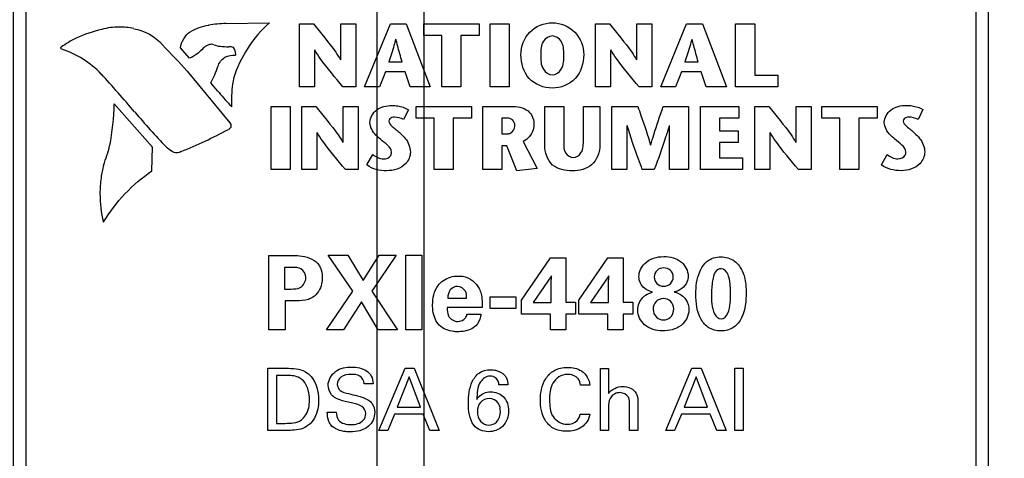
# Model space of a CAD drawing. Header units: inches. Extents: x 0 to 34, y 0 to 22.
# Tile 13 of 30: x 4.5 to 6.1, y 13.9 to 14.6. Entities that reach past the tile are written whole.
import ezdxf

# ---------------------------------------------------------------- set-up
doc = ezdxf.new("R2010")
doc.units = ezdxf.units.IN
doc.header["$LTSCALE"] = 1.87
doc.header["$MEASUREMENT"] = 0
doc.layers.get('0').update_dxf_attribs({"linetype": 'CONTINUOUS'})
doc.layers.add('DIMENSIONS', color=7, linetype='CONTINUOUS')
doc.styles.get("Standard").update_dxf_attribs({"font": 'txt', "width": 0.8})
doc.dimstyles.new('DIMSTYLE_1', dxfattribs={"dimtxt": 0.125, "dimasz": 0.18, "dimexe": 0.125, "dimexo": 0.0625, "dimgap": 0.0625, "dimtad": 0, "dimtih": 1, "dimtoh": 1, "dimdec": 3, "dimlfac": 0.5, "dimzin": 4, "dimdsep": 46, "dimtxsty": 'STANDARD', "dimblk": '_FILLED', "dimblk1": '_FILLED', "dimblk2": '_FILLED', "dimcen": 0.09, "dimadec": 0, "dimazin": 0, "dimtp": 0.001, "dimtm": 0.001, "dimtfac": 1, "dimtdec": 3, "dimtofl": 0, "dimtmove": 0, "dimatfit": 3, "dimldrblk": '_FILLED', "dimfxl": 1, "dimtolj": 1, "dimtzin": 4, "dimarcsym": 0})

# ---------------------------------------------------------------- blocks, each defined once
blk = doc.blocks.new('_FILLED')
at = {"color": 0, "linetype": 'BYBLOCK'}
blk.add_solid([(0, 0), (-1, 0.1736), (-1, -0.1736)], dxfattribs=at)
blk = doc.blocks.new('*D2')
at = {"layer": 'DIMENSIONS', "color": 2, "linetype": 'CONTINUOUS'}
for p, q in [((6.1265, 15.2365), (6.939, 15.2365)), ((6.814, 15.2365), (6.814, 13.5355)), ((6.814, 11.5845), (6.814, 13.098)), ((5.5306, 11.5845), (6.939, 11.5845))]:
    blk.add_line(p, q, dxfattribs=at)
at = {"layer": 'DIMENSIONS', "color": 2, "linetype": 'CONTINUOUS', "xscale": 0.18, "yscale": 0.18, "zscale": 0.18}
for p, rotation in [((6.814, 15.2365), 90), ((6.814, 11.5845), 270)]:
    blk.add_blockref('_FILLED', p, dxfattribs=dict(at, rotation=rotation))
at = {"layer": 'DIMENSIONS', "color": 2, "linetype": 'CONTINUOUS', "insert": (6.714, 13.473), "char_height": 0.125, "width": 0.7, "attachment_point": 2, "line_spacing_factor": 0.9}
blk.add_mtext('1.826\\P[46.38]', dxfattribs=at)
blk = doc.blocks.new('*D4')
at = {"layer": 'DIMENSIONS', "color": 2, "linetype": 'CONTINUOUS'}
for p, q in [((4.6515, 14.9925), (3.633, 14.9925)), ((3.758, 14.9925), (3.758, 14.4244)), ((3.758, 13.1295), (3.758, 13.9869)), ((4.6758, 13.1295), (3.633, 13.1295))]:
    blk.add_line(p, q, dxfattribs=at)
at = {"layer": 'DIMENSIONS', "color": 2, "linetype": 'CONTINUOUS', "xscale": 0.18, "yscale": 0.18, "zscale": 0.18}
for p, rotation in [((3.758, 14.9925), 90), ((3.758, 13.1295), 270)]:
    blk.add_blockref('_FILLED', p, dxfattribs=dict(at, rotation=rotation))
at = {"layer": 'DIMENSIONS', "color": 2, "linetype": 'CONTINUOUS', "insert": (3.608, 14.3619), "char_height": 0.125, "width": 0.7, "attachment_point": 2, "line_spacing_factor": 0.9}
blk.add_mtext('.931\\P[23.66]', dxfattribs=at)
blk = doc.blocks.new('*D10')
at = {"layer": 'DIMENSIONS', "color": 2, "linetype": 'CONTINUOUS'}
for p, q in [((4.488, 5.2047), (4.488, 16.1115)), ((5.076, 5.4131), (5.076, 16.1115)), ((4.488, 15.9865), (4.1261, 15.9865)), ((5.076, 15.9865), (5.436, 15.9865))]:
    blk.add_line(p, q, dxfattribs=at)
at = {"layer": 'DIMENSIONS', "color": 2, "linetype": 'CONTINUOUS', "xscale": 0.18, "yscale": 0.18, "zscale": 0.18}
blk.add_blockref('_FILLED', (4.488, 15.9865), dxfattribs=at)
at = {"layer": 'DIMENSIONS', "color": 2, "linetype": 'CONTINUOUS', "xscale": 0.18, "yscale": 0.18, "zscale": 0.18, "rotation": 180}
blk.add_blockref('_FILLED', (5.076, 15.9865), dxfattribs=at)
at = {"layer": 'DIMENSIONS', "color": 2, "linetype": 'CONTINUOUS', "insert": (3.8636, 16.049), "char_height": 0.125, "width": 0.6, "attachment_point": 3, "line_spacing_factor": 0.9}
blk.add_mtext('.294\\P[7.47]', dxfattribs=at)
blk = doc.blocks.new('*D11')
at = {"layer": 'DIMENSIONS', "color": 2, "linetype": 'CONTINUOUS'}
for p, q in [((5.076, 15.417), (5.076, 16.8615)), ((5.1519, 13.6057), (5.1519, 16.8615)), ((5.076, 16.7365), (4.7478, 16.7365)), ((5.1519, 16.7365), (5.5119, 16.7365))]:
    blk.add_line(p, q, dxfattribs=at)
at = {"layer": 'DIMENSIONS', "color": 2, "linetype": 'CONTINUOUS', "xscale": 0.18, "yscale": 0.18, "zscale": 0.18}
blk.add_blockref('_FILLED', (5.076, 16.7365), dxfattribs=at)
at = {"layer": 'DIMENSIONS', "color": 2, "linetype": 'CONTINUOUS', "xscale": 0.18, "yscale": 0.18, "zscale": 0.18, "rotation": 180}
blk.add_blockref('_FILLED', (5.1519, 16.7365), dxfattribs=at)
at = {"layer": 'DIMENSIONS', "color": 2, "linetype": 'CONTINUOUS', "insert": (4.6853, 16.799), "char_height": 0.125, "width": 1.125, "attachment_point": 3, "line_spacing_factor": 0.9}
blk.add_mtext('.038{\\Ftxt.shx;\\W1.000000;\\H0.125000; }[0.96]', dxfattribs=at)
blk = doc.blocks.new('*D12')
at = {"layer": 'DIMENSIONS', "color": 2, "linetype": 'CONTINUOUS'}
for p, q in [((5.1519, 13.6057), (5.1519, 17.6115)), ((6.064, 15.299), (6.064, 17.6115)), ((5.1519, 17.4865), (4.7919, 17.4865)), ((6.064, 17.4865), (6.424, 17.4865))]:
    blk.add_line(p, q, dxfattribs=at)
at = {"layer": 'DIMENSIONS', "color": 2, "linetype": 'CONTINUOUS', "xscale": 0.18, "yscale": 0.18, "zscale": 0.18}
blk.add_blockref('_FILLED', (5.1519, 17.4865), dxfattribs=at)
at = {"layer": 'DIMENSIONS', "color": 2, "linetype": 'CONTINUOUS', "xscale": 0.18, "yscale": 0.18, "zscale": 0.18, "rotation": 180}
blk.add_blockref('_FILLED', (6.064, 17.4865), dxfattribs=at)
at = {"layer": 'DIMENSIONS', "color": 2, "linetype": 'CONTINUOUS', "insert": (5.458, 17.549), "char_height": 0.125, "width": 0.7, "attachment_point": 2, "line_spacing_factor": 0.9}
blk.add_mtext('.456\\P[11.58]', dxfattribs=at)

msp = doc.modelspace()

# ---------------------------------------------------------------- linework, layer by layer
at = {"color": 7, "linetype": 'CONTINUOUS'}
for p, q in [((6.064, 4.9606), (6.064, 15.2365)), ((4.508, 15.1765), (4.508, 7.0365)), ((6.044, 7.0365), (6.044, 15.1765))]:
    msp.add_line(p, q, dxfattribs=at)
at = {"color": 40, "linetype": 'CONTINUOUS'}
for p, q in [((4.8315, 14.6192), (4.9017, 14.6204)), ((4.9503, 14.5168), (4.9503, 14.6188)), ((4.9503, 14.6188), (4.9727, 14.6188)), ((5.017, 14.5604), (5.017, 14.6188)), ((5.017, 14.6188), (5.0412, 14.6188)), ((5.0412, 14.6188), (5.0412, 14.5168)), ((5.0556, 14.5168), (5.0972, 14.6189)), ((5.0972, 14.6189), (5.123, 14.6189)), ((5.123, 14.6189), (5.1618, 14.5168)), ((5.1511, 14.5997), (5.1511, 14.6188)), ((5.1511, 14.6188), (5.2408, 14.6188)), ((5.2408, 14.6188), (5.2408, 14.5997)), ((5.2584, 14.5168), (5.2584, 14.6188)), ((5.2584, 14.6188), (5.2892, 14.6188)), ((5.2892, 14.6188), (5.2892, 14.5168)), ((5.429, 14.5168), (5.429, 14.6188)), ((5.429, 14.6188), (5.4513, 14.6188)), ((5.4956, 14.5604), (5.4956, 14.6188)), ((5.4956, 14.6188), (5.5198, 14.6188)), ((5.5198, 14.6188), (5.5198, 14.5168)), ((5.5343, 14.5168), (5.5759, 14.6189)), ((5.5759, 14.6189), (5.6017, 14.6189)), ((5.6017, 14.6189), (5.6405, 14.5168)), ((5.6554, 14.5168), (5.6554, 14.6188)), ((5.6554, 14.6188), (5.6863, 14.6188)), ((5.6863, 14.6188), (5.6863, 14.5359)), ((5.1805, 14.5997), (5.1511, 14.5997)), ((5.1805, 14.5168), (5.1805, 14.5997)), ((5.2113, 14.5997), (5.2113, 14.5168)), ((5.2408, 14.5997), (5.2113, 14.5997)), ((4.7723, 14.5632), (4.7581, 14.5798)), ((4.8473, 14.5681), (4.8474, 14.5694)), ((4.9746, 14.5766), (4.9746, 14.5168)), ((5.4531, 14.5766), (5.4531, 14.5168)), ((5.0947, 14.5573), (5.1161, 14.5573)), ((5.5734, 14.5573), (5.5948, 14.5573)), ((4.7689, 14.5423), (4.8379, 14.4588)), ((5.0894, 14.5411), (5.0797, 14.5168)), ((5.1211, 14.5411), (5.0894, 14.5411)), ((5.1291, 14.5168), (5.1211, 14.5411)), ((5.5681, 14.5411), (5.5584, 14.5168)), ((5.5998, 14.5411), (5.5681, 14.5411)), ((5.6078, 14.5168), (5.5998, 14.5411)), ((5.6863, 14.5359), (5.7236, 14.5359)), ((5.7236, 14.5359), (5.7236, 14.5168)), ((4.818, 14.5106), (4.8071, 14.5231)), ((4.9746, 14.5168), (4.9503, 14.5168)), ((5.0412, 14.5168), (5.0206, 14.5168)), ((5.0797, 14.5168), (5.0556, 14.5168)), ((5.1618, 14.5168), (5.1291, 14.5168)), ((5.2113, 14.5168), (5.1805, 14.5168)), ((5.2892, 14.5168), (5.2584, 14.5168)), ((5.4531, 14.5168), (5.429, 14.5168)), ((5.5198, 14.5168), (5.4992, 14.5168)), ((5.5584, 14.5168), (5.5343, 14.5168)), ((5.6405, 14.5168), (5.6078, 14.5168)), ((5.7236, 14.5168), (5.6554, 14.5168)), ((4.7125, 14.4192), (4.6507, 14.4895)), ((4.8407, 14.4846), (4.838, 14.4874)), ((4.9043, 14.3831), (4.9043, 14.4852)), ((4.9043, 14.4852), (4.935, 14.4852)), ((4.935, 14.4852), (4.935, 14.3831)), ((4.9543, 14.3831), (4.9543, 14.4852)), ((4.9543, 14.4852), (4.9766, 14.4852)), ((5.021, 14.4267), (5.021, 14.4852)), ((5.021, 14.4852), (5.0452, 14.4852)), ((5.0452, 14.4852), (5.0452, 14.3831)), ((5.1387, 14.4661), (5.1387, 14.4852)), ((5.1387, 14.4852), (5.2284, 14.4852)), ((5.2284, 14.4852), (5.2284, 14.4661)), ((5.2467, 14.3831), (5.2467, 14.4852)), ((5.2467, 14.4852), (5.2922, 14.4852)), ((5.3468, 14.4226), (5.3468, 14.485)), ((5.3468, 14.485), (5.3775, 14.485)), ((5.3775, 14.485), (5.3775, 14.4317)), ((5.4093, 14.4321), (5.4093, 14.485)), ((5.4093, 14.485), (5.4359, 14.485)), ((5.4359, 14.485), (5.4359, 14.4233)), ((5.4554, 14.3831), (5.4554, 14.4852)), ((5.4554, 14.4852), (5.4971, 14.4852)), ((5.5384, 14.4852), (5.5792, 14.4852)), ((5.5792, 14.4852), (5.5792, 14.3831)), ((5.5983, 14.3831), (5.5983, 14.4852)), ((5.5983, 14.4852), (5.6603, 14.4852)), ((5.6603, 14.4852), (5.6603, 14.4661)), ((5.6865, 14.3831), (5.6865, 14.4852)), ((5.6865, 14.4852), (5.7088, 14.4852)), ((5.7532, 14.4267), (5.7532, 14.4852)), ((5.7532, 14.4852), (5.7774, 14.4852)), ((5.7774, 14.4852), (5.7774, 14.3831)), ((5.7945, 14.4661), (5.7945, 14.4852)), ((5.7945, 14.4852), (5.8842, 14.4852)), ((5.8842, 14.4852), (5.8842, 14.4661)), ((5.1266, 14.4799), (5.1187, 14.4639)), ((5.9581, 14.4801), (5.9503, 14.464)), ((4.8379, 14.4588), (4.8396, 14.4558)), ((4.8395, 14.4543), (4.8392, 14.451)), ((4.8394, 14.456), (4.8395, 14.4543)), ((5.1682, 14.4661), (5.1387, 14.4661)), ((5.1682, 14.3831), (5.1682, 14.4661)), ((5.1989, 14.4661), (5.1989, 14.3831)), ((5.2284, 14.4661), (5.1989, 14.4661)), ((5.2774, 14.4661), (5.2774, 14.441)), ((5.2856, 14.4661), (5.2774, 14.4661)), ((5.4796, 14.4546), (5.4796, 14.3831)), ((5.5485, 14.3831), (5.5485, 14.4546)), ((5.6291, 14.4661), (5.6291, 14.4459)), ((5.6603, 14.4661), (5.6291, 14.4661)), ((5.824, 14.4661), (5.7945, 14.4661)), ((5.824, 14.3831), (5.824, 14.4661)), ((5.8547, 14.4661), (5.8547, 14.3831)), ((5.8842, 14.4661), (5.8547, 14.4661)), ((4.9785, 14.4429), (4.9785, 14.3831)), ((5.2774, 14.441), (5.2862, 14.441)), ((5.6291, 14.4459), (5.6595, 14.4459)), ((5.6595, 14.4459), (5.6595, 14.4268)), ((5.7107, 14.4429), (5.7107, 14.3831)), ((5.2774, 14.4217), (5.2774, 14.3831)), ((5.2855, 14.4217), (5.2774, 14.4217)), ((5.3016, 14.3813), (5.2855, 14.4217)), ((5.312, 14.4285), (5.3346, 14.3847)), ((5.6291, 14.4268), (5.6291, 14.4022)), ((5.6595, 14.4268), (5.6291, 14.4268)), ((4.7118, 14.3812), (4.7125, 14.4192)), ((5.0594, 14.3905), (5.0687, 14.4075)), ((5.8909, 14.3907), (5.9002, 14.4076)), ((5.6291, 14.4022), (5.6665, 14.4022)), ((5.6665, 14.4022), (5.6665, 14.3831)), ((4.935, 14.3831), (4.9043, 14.3831)), ((4.9785, 14.3831), (4.9543, 14.3831)), ((5.0452, 14.3831), (5.0246, 14.3831)), ((5.1989, 14.3831), (5.1682, 14.3831)), ((5.2774, 14.3831), (5.2467, 14.3831)), ((5.3346, 14.3847), (5.3016, 14.3813)), ((5.4796, 14.3831), (5.4554, 14.3831)), ((5.5239, 14.3831), (5.5045, 14.3831)), ((5.5792, 14.3831), (5.5485, 14.3831)), ((5.6665, 14.3831), (5.5983, 14.3831)), ((5.7107, 14.3831), (5.6865, 14.3831)), ((5.7774, 14.3831), (5.7568, 14.3831)), ((5.8547, 14.3831), (5.824, 14.3831)), ((4.9008, 14.1241), (4.9008, 14.2442)), ((4.9008, 14.2442), (4.938, 14.2442)), ((5.0363, 14.1864), (4.9968, 14.2445)), ((4.9968, 14.2445), (5.0287, 14.2445)), ((5.0287, 14.2445), (5.053, 14.2035)), ((5.053, 14.2035), (5.079, 14.2445)), ((5.1066, 14.2445), (5.067, 14.1865)), ((5.079, 14.2445), (5.1066, 14.2445)), ((5.1222, 14.1241), (5.1222, 14.2448)), ((5.1222, 14.2448), (5.148, 14.2448)), ((5.148, 14.2448), (5.148, 14.1241)), ((5.3093, 14.1719), (5.356, 14.2403)), ((5.356, 14.2403), (5.3808, 14.2403)), ((5.3808, 14.2403), (5.3806, 14.1686)), ((5.402, 14.1719), (5.4486, 14.2403)), ((5.4486, 14.2403), (5.4734, 14.2403)), ((5.4734, 14.2403), (5.4733, 14.1686)), ((4.9263, 14.2247), (4.9263, 14.19)), ((4.9393, 14.2247), (4.9263, 14.2247)), ((5.3576, 14.2115), (5.328, 14.1681)), ((5.3573, 14.1987), (5.3576, 14.2115)), ((5.3573, 14.1681), (5.3573, 14.1987)), ((5.4503, 14.2115), (5.4207, 14.1681)), ((5.45, 14.1987), (5.4503, 14.2115)), ((5.45, 14.1681), (5.45, 14.1987)), ((4.9263, 14.19), (4.9367, 14.19)), ((4.994, 14.1241), (5.0363, 14.1864)), ((5.067, 14.1865), (5.1089, 14.1241)), ((4.927, 14.1709), (4.927, 14.1241)), ((4.9445, 14.1709), (4.927, 14.1709)), ((5.0505, 14.1694), (5.0217, 14.1241)), ((5.0773, 14.1241), (5.0505, 14.1694)), ((5.19, 14.1754), (5.2205, 14.1754)), ((5.2585, 14.1587), (5.2585, 14.1775)), ((5.2585, 14.1775), (5.2998, 14.1775)), ((5.2998, 14.1775), (5.2998, 14.1587)), ((5.3093, 14.1494), (5.3093, 14.1719)), ((5.328, 14.1681), (5.3573, 14.1681)), ((5.3806, 14.1686), (5.3965, 14.1686)), ((5.3965, 14.1686), (5.3965, 14.1494)), ((5.402, 14.1494), (5.402, 14.1719)), ((5.4207, 14.1681), (5.45, 14.1681)), ((5.4733, 14.1686), (5.4891, 14.1686)), ((5.4891, 14.1686), (5.4891, 14.1494)), ((5.2456, 14.1599), (5.1891, 14.1599)), ((5.2998, 14.1587), (5.2585, 14.1587)), ((5.221, 14.1491), (5.2435, 14.1491)), ((5.356, 14.1494), (5.3093, 14.1494)), ((5.356, 14.1241), (5.356, 14.1494)), ((5.3806, 14.1494), (5.3806, 14.1241)), ((5.3965, 14.1494), (5.3806, 14.1494)), ((5.4486, 14.1494), (5.402, 14.1494)), ((5.4486, 14.1241), (5.4486, 14.1494)), ((5.4733, 14.1494), (5.4733, 14.1241)), ((5.4891, 14.1494), (5.4733, 14.1494)), ((4.927, 14.1241), (4.9008, 14.1241)), ((5.0217, 14.1241), (4.994, 14.1241)), ((5.1089, 14.1241), (5.0773, 14.1241)), ((5.148, 14.1241), (5.1222, 14.1241)), ((5.3806, 14.1241), (5.356, 14.1241)), ((5.4733, 14.1241), (5.4486, 14.1241)), ((4.8994, 13.9614), (4.8994, 14.0618)), ((4.8994, 14.0618), (4.9285, 14.0618)), ((5.0786, 13.9614), (5.1209, 14.0618)), ((5.1209, 14.0618), (5.1357, 14.0618)), ((5.1357, 14.0618), (5.1763, 13.9614)), ((5.4369, 13.9614), (5.4369, 14.0616)), ((5.4369, 14.0616), (5.4501, 14.0616)), ((5.4501, 14.0616), (5.4501, 14.0209)), ((5.5425, 13.9614), (5.5847, 14.0618)), ((5.5847, 14.0618), (5.5996, 14.0618)), ((5.5996, 14.0618), (5.6402, 13.9614)), ((5.6538, 13.9614), (5.6538, 14.0618)), ((5.6538, 14.0618), (5.6676, 14.0618)), ((5.6676, 14.0618), (5.6676, 13.9614)), ((4.9133, 14.0502), (4.9133, 13.9728)), ((4.93, 14.0502), (4.9133, 14.0502)), ((5.1277, 14.048), (5.1082, 13.9988)), ((5.1462, 13.9988), (5.1277, 14.048)), ((5.5916, 14.048), (5.5721, 13.9988)), ((5.6101, 13.9988), (5.5916, 14.048)), ((5.0692, 14.0367), (5.0548, 14.0367)), ((5.2871, 14.0348), (5.2728, 14.0348)), ((5.4197, 14.0347), (5.4048, 14.0347)), ((4.9953, 13.9907), (5.0097, 13.9907)), ((5.1082, 13.9988), (5.1462, 13.9988)), ((5.4501, 13.9984), (5.4501, 13.9614)), ((5.4838, 13.9614), (5.4838, 14.0027)), ((5.4971, 14.005), (5.4971, 13.9614)), ((5.5721, 13.9988), (5.6101, 13.9988)), ((5.1038, 13.9875), (5.0929, 13.9614)), ((5.1503, 13.9875), (5.1038, 13.9875)), ((5.1612, 13.9614), (5.1503, 13.9875)), ((5.4041, 13.9878), (5.4194, 13.9878)), ((5.5677, 13.9875), (5.5568, 13.9614)), ((5.6142, 13.9875), (5.5677, 13.9875)), ((5.6251, 13.9614), (5.6142, 13.9875)), ((4.9277, 13.9614), (4.8994, 13.9614)), ((4.9133, 13.9728), (4.927, 13.9728)), ((5.0929, 13.9614), (5.0786, 13.9614)), ((5.1763, 13.9614), (5.1612, 13.9614)), ((5.4501, 13.9614), (5.4369, 13.9614)), ((5.4971, 13.9614), (5.4838, 13.9614)), ((5.5568, 13.9614), (5.5425, 13.9614)), ((5.6402, 13.9614), (5.6251, 13.9614)), ((5.6676, 13.9614), (5.6538, 13.9614))]:
    msp.add_line(p, q, dxfattribs=at)
for centre, radius, start, end in [((4.6587, 14.506), 0.1075, 90.0154, 105.1098), ((4.6586, 14.5053), 0.1083, 77.2764, 89.9579), ((4.8417, 14.3677), 0.2519, 92.3471, 98.7368), ((4.699, 14.3871), 0.2357, 117.8077, 124.6423), ((4.6759, 14.4084), 0.2063, 102.61, 114.8394), ((0.8583, 10.868), 5.3661, 43.2159, 43.8375), ((4.8279, 14.628), 0.0459, 249.9027, 262.8948), ((4.8375, 14.728), 0.1464, 264.0125, 269.2462), ((4.5794, 14.6371), 0.2546, 333.4141, 339.9586), ((3.426, 13.4235), 1.6402, 39.9307, 42.7931), ((5.0399, 14.4936), 0.1996, 169.3783, 180.0075), ((5.1489, 14.7782), 0.4257, 218.9769, 223.0827), ((4.2584, 14.496), 0.3924, 349.1186, 359.0436), ((5.0909, 14.4936), 0.2505, 180.0124, 182.0728), ((5.5534, 15.2083), 1.1366, 220.0924, 223.9381), ((4.4707, 15.1263), 0.7701, 291.9915, 298.2676), ((4.3908, 14.483), 0.2599, 339.1113, 346.4241), ((4.8894, 14.3266), 0.2635, 166.0108, 170.5424), ((4.8218, 14.3444), 0.194, 172.4529, 180.0612), ((4.8221, 14.3442), 0.1943, 180.0115, 193.7052)]:
    msp.add_arc(centre, radius, start, end, dxfattribs=at)
for points in [[(4.7737, 14.6057), (4.7826, 14.6115), (4.7931, 14.6152), (4.8036, 14.6164)], [(4.9017, 14.6204), (4.8749, 14.5969), (4.8541, 14.5646), (4.8439, 14.5305)], [(4.6824, 14.6109), (4.7, 14.6081), (4.7174, 14.5982), (4.7289, 14.5847)], [(4.7581, 14.5798), (4.7592, 14.5898), (4.7652, 14.6002), (4.7735, 14.606)], [(4.5643, 14.5795), (4.5643, 14.5801), (4.5646, 14.5807), (4.5651, 14.5811)], [(4.802, 14.584), (4.7993, 14.5829), (4.7967, 14.5813), (4.7946, 14.5793)], [(4.8081, 14.5856), (4.806, 14.5856), (4.8038, 14.5851), (4.8019, 14.5841)], [(4.8121, 14.585), (4.8108, 14.5854), (4.8095, 14.5856), (4.8081, 14.5856)], [(4.8434, 14.5803), (4.8412, 14.5813), (4.8387, 14.5818), (4.8363, 14.5818)], [(4.8474, 14.5694), (4.8474, 14.5732), (4.8459, 14.5773), (4.8434, 14.5802)], [(4.5659, 14.5777), (4.5651, 14.5778), (4.5643, 14.5787), (4.5643, 14.5795)], [(4.6298, 14.5376), (4.6126, 14.5559), (4.5899, 14.5702), (4.5659, 14.5777)], [(4.7946, 14.5793), (4.7885, 14.5724), (4.7808, 14.5667), (4.7724, 14.563)], [(4.8184, 14.5498), (4.8202, 14.5558), (4.8244, 14.5614), (4.8297, 14.5647)], [(4.8296, 14.5649), (4.835, 14.567), (4.841, 14.5682), (4.8469, 14.5682)], [(5.1187, 14.4639), (5.1143, 14.4666), (5.1089, 14.4677), (5.1037, 14.4677)], [(5.9503, 14.464), (5.9458, 14.4667), (5.9404, 14.4678), (5.9352, 14.4678)], [(4.8393, 14.451), (4.8381, 14.4498), (4.8368, 14.4488), (4.8354, 14.448)], [(5.099, 14.411), (5.099, 14.4202), (5.0881, 14.426), (5.0811, 14.4321)], [(5.9306, 14.4111), (5.9306, 14.4203), (5.9196, 14.4261), (5.9127, 14.4322)], [(4.7444, 14.4121), (4.7411, 14.4143), (4.7379, 14.4168), (4.7349, 14.4196)], [(4.7517, 14.4103), (4.7492, 14.4103), (4.7467, 14.4109), (4.7445, 14.4121)], [(4.7591, 14.4122), (4.7569, 14.411), (4.7543, 14.4103), (4.7517, 14.4103)], [(5.0687, 14.4075), (5.0737, 14.4036), (5.0799, 14.4003), (5.0862, 14.4003)], [(5.9002, 14.4076), (5.9053, 14.4038), (5.9115, 14.4005), (5.9178, 14.4005)], [(5.0914, 14.3812), (5.0803, 14.3812), (5.068, 14.3835), (5.0594, 14.3905)], [(5.923, 14.3813), (5.9119, 14.3813), (5.8996, 14.3837), (5.8909, 14.3907)], [(4.6332, 14.2981), (4.6531, 14.3306), (4.6804, 14.3595), (4.7117, 14.3811)], [(5.183, 14.204), (5.1898, 14.2086), (5.1984, 14.211), (5.2066, 14.211)], [(5.6473, 14.1805), (5.6473, 14.1901), (5.6469, 14.2), (5.6443, 14.2092)], [(5.4972, 14.1561), (5.4972, 14.1634), (5.5004, 14.1713), (5.5056, 14.1764)], [(5.5745, 14.1734), (5.5779, 14.1684), (5.5798, 14.1621), (5.5798, 14.1561)], [(4.969, 14.0487), (4.9776, 14.0386), (4.9813, 14.024), (4.9813, 14.0107)], [(5.4501, 14.0209), (5.4544, 14.0282), (5.4643, 14.0324), (5.4728, 14.0324)], [(5.4728, 14.0324), (5.481, 14.0324), (5.4913, 14.0287), (5.4948, 14.0213)], [(5.4524, 14.0131), (5.4499, 14.0088), (5.4501, 14.0033), (5.4501, 13.9984)], [(5.2321, 13.9697), (5.2248, 13.9795), (5.2233, 13.993), (5.2233, 14.0052)], [(4.927, 13.9728), (4.9359, 13.9728), (4.9461, 13.973), (4.9533, 13.9783)], [(5.383, 13.9713), (5.3887, 13.9713), (5.3952, 13.9731), (5.3992, 13.9772)], [(5.3992, 13.9772), (5.4019, 13.9801), (5.4034, 13.984), (5.4041, 13.9878)], [(5.2559, 13.9593), (5.2472, 13.9593), (5.2374, 13.9629), (5.2321, 13.9697)]]:
    msp.add_open_spline(points, degree=3, dxfattribs=at)
for points, knots in [([(4.9727, 14.6188), (4.985, 14.6037), (5.0007, 14.585), (5.0144, 14.5647), (5.0167, 14.5604)], [0, 0, 0, 0, 0.798932, 1, 1, 1, 1]), ([(5.3082, 14.5688), (5.3082, 14.5819), (5.3182, 14.6095), (5.3458, 14.6204), (5.359, 14.6204)], [0, 0, 0, 0, 0.499173, 1, 1, 1, 1]), ([(5.359, 14.6204), (5.3721, 14.6204), (5.3997, 14.6095), (5.4097, 14.5819), (5.4097, 14.5688)], [0, 0, 0, 0, 0.500571, 1, 1, 1, 1]), ([(5.4513, 14.6188), (5.4636, 14.6037), (5.4793, 14.585), (5.493, 14.5647), (5.4953, 14.5604)], [0, 0, 0, 0, 0.798888, 1, 1, 1, 1]), ([(5.359, 14.5991), (5.3535, 14.5991), (5.3404, 14.5904), (5.3403, 14.5762), (5.3403, 14.5688)], [0, 0, 0, 0, 0.424773, 1, 1, 1, 1]), ([(5.3776, 14.5688), (5.3776, 14.5762), (5.3775, 14.5904), (5.3645, 14.5991), (5.359, 14.5991)], [0, 0, 0, 0, 0.575197, 1, 1, 1, 1]), ([(5.1059, 14.5938), (5.105, 14.5904), (5.1015, 14.5781), (5.0975, 14.5661), (5.0947, 14.5573)], [0, 0, 0, 0, 0.276395, 1, 1, 1, 1]), ([(5.1161, 14.5573), (5.1137, 14.5661), (5.1102, 14.5782), (5.107, 14.5904), (5.1062, 14.5938)], [0, 0, 0, 0, 0.722878, 1, 1, 1, 1]), ([(5.5846, 14.5938), (5.5837, 14.5904), (5.5802, 14.5781), (5.5762, 14.5661), (5.5734, 14.5573)], [0, 0, 0, 0, 0.276395, 1, 1, 1, 1]), ([(5.5948, 14.5573), (5.5924, 14.5661), (5.5889, 14.5782), (5.5858, 14.5904), (5.5849, 14.5938)], [0, 0, 0, 0, 0.722878, 1, 1, 1, 1]), ([(5.0206, 14.5168), (5.0082, 14.5319), (4.9918, 14.551), (4.9776, 14.5718), (4.9749, 14.5766)], [0, 0, 0, 0, 0.779596, 1, 1, 1, 1]), ([(5.359, 14.5148), (5.3455, 14.5148), (5.3166, 14.526), (5.3082, 14.5552), (5.3082, 14.5688)], [0, 0, 0, 0, 0.497116, 1, 1, 1, 1]), ([(5.3403, 14.5688), (5.3403, 14.5608), (5.3399, 14.546), (5.3533, 14.5361), (5.359, 14.5361)], [0, 0, 0, 0, 0.582913, 1, 1, 1, 1]), ([(5.4097, 14.5688), (5.4097, 14.5552), (5.4014, 14.526), (5.3724, 14.5148), (5.359, 14.5148)], [0, 0, 0, 0, 0.502972, 1, 1, 1, 1]), ([(5.359, 14.5361), (5.3647, 14.5361), (5.3781, 14.546), (5.3776, 14.5608), (5.3776, 14.5688)], [0, 0, 0, 0, 0.416828, 1, 1, 1, 1]), ([(5.4992, 14.5168), (5.4868, 14.5319), (5.4704, 14.551), (5.4562, 14.5718), (5.4535, 14.5766)], [0, 0, 0, 0, 0.779591, 1, 1, 1, 1]), ([(4.9766, 14.4852), (4.9889, 14.47), (5.0046, 14.4513), (5.0184, 14.431), (5.0206, 14.4267)], [0, 0, 0, 0, 0.799011, 1, 1, 1, 1]), ([(5.0642, 14.4594), (5.0642, 14.4669), (5.074, 14.4831), (5.0912, 14.4868), (5.0999, 14.4868)], [0, 0, 0, 0, 0.461994, 1, 1, 1, 1]), ([(5.0999, 14.4868), (5.103, 14.4868), (5.1122, 14.4859), (5.1213, 14.4832), (5.1266, 14.4799)], [0, 0, 0, 0, 0.330764, 1, 1, 1, 1]), ([(5.2922, 14.4852), (5.3017, 14.4852), (5.3206, 14.4831), (5.3292, 14.4653), (5.3292, 14.4579)], [0, 0, 0, 0, 0.563568, 1, 1, 1, 1]), ([(5.4971, 14.4852), (5.4988, 14.4803), (5.5063, 14.4595), (5.5133, 14.4385), (5.518, 14.4223)], [0, 0, 0, 0, 0.235617, 1, 1, 1, 1]), ([(5.5182, 14.4223), (5.5198, 14.4281), (5.5259, 14.4492), (5.5332, 14.47), (5.5384, 14.4852)], [0, 0, 0, 0, 0.270841, 1, 1, 1, 1]), ([(5.7088, 14.4852), (5.7212, 14.47), (5.7369, 14.4513), (5.7506, 14.431), (5.7529, 14.4267)], [0, 0, 0, 0, 0.799015, 1, 1, 1, 1]), ([(5.8957, 14.4595), (5.8957, 14.467), (5.9055, 14.4832), (5.9227, 14.4869), (5.9314, 14.4869)], [0, 0, 0, 0, 0.462394, 1, 1, 1, 1]), ([(5.9314, 14.4869), (5.9345, 14.4869), (5.9437, 14.4861), (5.9529, 14.4834), (5.9581, 14.4801)], [0, 0, 0, 0, 0.331731, 1, 1, 1, 1]), ([(5.0811, 14.4321), (5.0787, 14.4342), (5.0703, 14.441), (5.0642, 14.4517), (5.0642, 14.4594)], [0, 0, 0, 0, 0.294592, 1, 1, 1, 1]), ([(5.1037, 14.4677), (5.1024, 14.4677), (5.0986, 14.4675), (5.0946, 14.464), (5.0946, 14.4614)], [0, 0, 0, 0, 0.340247, 1, 1, 1, 1]), ([(5.0946, 14.4614), (5.0946, 14.4581), (5.1023, 14.4508), (5.109, 14.4458), (5.1132, 14.4419)], [0, 0, 0, 0, 0.372076, 1, 1, 1, 1]), ([(5.2984, 14.4535), (5.2984, 14.4571), (5.2962, 14.4649), (5.2887, 14.4661), (5.2856, 14.4661)], [0, 0, 0, 0, 0.539471, 1, 1, 1, 1]), ([(5.2862, 14.441), (5.288, 14.441), (5.2944, 14.4422), (5.2984, 14.4491), (5.2984, 14.4535)], [0, 0, 0, 0, 0.29194, 1, 1, 1, 1]), ([(5.3292, 14.4579), (5.3292, 14.4544), (5.3281, 14.4425), (5.3194, 14.4321), (5.312, 14.4285)], [0, 0, 0, 0, 0.300944, 1, 1, 1, 1]), ([(5.5045, 14.3831), (5.5024, 14.3887), (5.4936, 14.4123), (5.4854, 14.4362), (5.4799, 14.4546)], [0, 0, 0, 0, 0.237231, 1, 1, 1, 1]), ([(5.5481, 14.4546), (5.5462, 14.4481), (5.5388, 14.4241), (5.5302, 14.4004), (5.5239, 14.3831)], [0, 0, 0, 0, 0.267584, 1, 1, 1, 1]), ([(5.9127, 14.4322), (5.9102, 14.4343), (5.9019, 14.4411), (5.8957, 14.4518), (5.8957, 14.4595)], [0, 0, 0, 0, 0.29516, 1, 1, 1, 1]), ([(5.9352, 14.4678), (5.9339, 14.4678), (5.9301, 14.4676), (5.9262, 14.4641), (5.9262, 14.4616)], [0, 0, 0, 0, 0.340054, 1, 1, 1, 1]), ([(5.9262, 14.4616), (5.9262, 14.4582), (5.9338, 14.4509), (5.9405, 14.4459), (5.9447, 14.442)], [0, 0, 0, 0, 0.372142, 1, 1, 1, 1]), ([(5.0246, 14.3831), (5.0121, 14.3982), (4.9958, 14.4173), (4.9816, 14.4381), (4.9788, 14.4429)], [0, 0, 0, 0, 0.779591, 1, 1, 1, 1]), ([(5.1132, 14.4419), (5.1161, 14.4392), (5.1246, 14.4311), (5.1295, 14.4191), (5.1295, 14.4113)], [0, 0, 0, 0, 0.330898, 1, 1, 1, 1]), ([(5.7568, 14.3831), (5.7443, 14.3982), (5.728, 14.4173), (5.7138, 14.4381), (5.711, 14.4429)], [0, 0, 0, 0, 0.779424, 1, 1, 1, 1]), ([(5.9447, 14.442), (5.9476, 14.4394), (5.9561, 14.4312), (5.961, 14.4193), (5.961, 14.4114)], [0, 0, 0, 0, 0.330929, 1, 1, 1, 1]), ([(5.3918, 14.3812), (5.3806, 14.3812), (5.3549, 14.3852), (5.3468, 14.4111), (5.3468, 14.4226)], [0, 0, 0, 0, 0.493079, 1, 1, 1, 1]), ([(5.3775, 14.4317), (5.3775, 14.4244), (5.3759, 14.4109), (5.3883, 14.4025), (5.3933, 14.4025)], [0, 0, 0, 0, 0.592627, 1, 1, 1, 1]), ([(5.4359, 14.4233), (5.4359, 14.4116), (5.4274, 14.3865), (5.4026, 14.3812), (5.3918, 14.3812)], [0, 0, 0, 0, 0.521127, 1, 1, 1, 1]), ([(5.3933, 14.4025), (5.398, 14.4025), (5.4096, 14.4115), (5.4093, 14.4246), (5.4093, 14.4321)], [0, 0, 0, 0, 0.384012, 1, 1, 1, 1]), ([(5.0862, 14.4003), (5.0905, 14.4003), (5.0978, 14.403), (5.099, 14.4093), (5.099, 14.411)], [0, 0, 0, 0, 0.72364, 1, 1, 1, 1]), ([(5.1295, 14.4113), (5.1295, 14.4046), (5.1218, 14.3867), (5.1023, 14.3812), (5.0914, 14.3812)], [0, 0, 0, 0, 0.378641, 1, 1, 1, 1]), ([(5.9178, 14.4005), (5.9221, 14.4005), (5.9293, 14.4032), (5.9306, 14.4094), (5.9306, 14.4111)], [0, 0, 0, 0, 0.722547, 1, 1, 1, 1]), ([(5.961, 14.4114), (5.961, 14.4047), (5.9533, 14.3869), (5.9339, 14.3813), (5.923, 14.3813)], [0, 0, 0, 0, 0.378669, 1, 1, 1, 1]), ([(4.938, 14.2442), (4.9421, 14.2442), (4.9567, 14.2442), (4.973, 14.2392), (4.9798, 14.231)], [0, 0, 0, 0, 0.279655, 1, 1, 1, 1]), ([(4.9798, 14.231), (4.9813, 14.2292), (4.9857, 14.2225), (4.9871, 14.2142), (4.9871, 14.2085)], [0, 0, 0, 0, 0.292189, 1, 1, 1, 1]), ([(5.499, 14.2099), (5.499, 14.2177), (5.5078, 14.237), (5.5283, 14.2424), (5.5391, 14.2424)], [0, 0, 0, 0, 0.419386, 1, 1, 1, 1]), ([(5.5391, 14.2424), (5.5491, 14.2424), (5.5689, 14.2381), (5.5786, 14.2192), (5.5786, 14.2109)], [0, 0, 0, 0, 0.543302, 1, 1, 1, 1]), ([(5.591, 14.1819), (5.591, 14.194), (5.5933, 14.2135), (5.6082, 14.2374), (5.6237, 14.242), (5.6315, 14.242)], [0, 0, 0, 0, 0.452007, 0.711885, 1, 1, 1, 1]), ([(5.6315, 14.242), (5.6352, 14.242), (5.6468, 14.2406), (5.6574, 14.2333), (5.6618, 14.2267)], [0, 0, 0, 0, 0.318752, 1, 1, 1, 1]), ([(4.9605, 14.2084), (4.9605, 14.2138), (4.9547, 14.2251), (4.9438, 14.2247), (4.9393, 14.2247)], [0, 0, 0, 0, 0.547138, 1, 1, 1, 1]), ([(5.539, 14.224), (5.5352, 14.224), (5.527, 14.2215), (5.5238, 14.2133), (5.5238, 14.2095)], [0, 0, 0, 0, 0.498737, 1, 1, 1, 1]), ([(5.5545, 14.2095), (5.5545, 14.2135), (5.551, 14.2217), (5.5427, 14.224), (5.539, 14.224)], [0, 0, 0, 0, 0.511649, 1, 1, 1, 1]), ([(5.6317, 14.2227), (5.6301, 14.2227), (5.6246, 14.2215), (5.6213, 14.2163), (5.6201, 14.2127)], [0, 0, 0, 0, 0.297974, 1, 1, 1, 1]), ([(5.6443, 14.2092), (5.6441, 14.2104), (5.6425, 14.2164), (5.6368, 14.2227), (5.6317, 14.2227)], [0, 0, 0, 0, 0.188259, 1, 1, 1, 1]), ([(5.6618, 14.2267), (5.6633, 14.2244), (5.6707, 14.2118), (5.6723, 14.1965), (5.6723, 14.1847)], [0, 0, 0, 0, 0.190845, 1, 1, 1, 1]), ([(4.9367, 14.19), (4.9417, 14.19), (4.954, 14.1896), (4.9605, 14.2023), (4.9605, 14.2084)], [0, 0, 0, 0, 0.454034, 1, 1, 1, 1]), ([(4.9871, 14.2085), (4.9871, 14.2052), (4.986, 14.1932), (4.9791, 14.1813), (4.9718, 14.1766)], [0, 0, 0, 0, 0.278274, 1, 1, 1, 1]), ([(5.1655, 14.1642), (5.1655, 14.1751), (5.1687, 14.1912), (5.1797, 14.2017), (5.183, 14.204)], [0, 0, 0, 0, 0.728588, 1, 1, 1, 1]), ([(5.2066, 14.211), (5.2098, 14.211), (5.2233, 14.2099), (5.236, 14.2001), (5.2406, 14.1907)], [0, 0, 0, 0, 0.229456, 1, 1, 1, 1]), ([(5.521, 14.185), (5.5163, 14.1865), (5.505, 14.1906), (5.499, 14.203), (5.499, 14.2099)], [0, 0, 0, 0, 0.416798, 1, 1, 1, 1]), ([(5.5238, 14.2095), (5.5238, 14.2058), (5.5266, 14.1976), (5.5349, 14.1945), (5.5388, 14.1945)], [0, 0, 0, 0, 0.489663, 1, 1, 1, 1]), ([(5.5388, 14.1945), (5.5427, 14.1945), (5.5512, 14.1971), (5.5545, 14.2056), (5.5545, 14.2095)], [0, 0, 0, 0, 0.495888, 1, 1, 1, 1]), ([(5.5786, 14.2109), (5.5786, 14.2076), (5.5765, 14.1955), (5.5645, 14.1867), (5.5558, 14.1854)], [0, 0, 0, 0, 0.272152, 1, 1, 1, 1]), ([(5.6201, 14.2127), (5.6191, 14.2096), (5.6169, 14.1988), (5.6163, 14.1878), (5.6163, 14.1802)], [0, 0, 0, 0, 0.302381, 1, 1, 1, 1]), ([(5.2058, 14.1942), (5.2014, 14.1942), (5.192, 14.1896), (5.1902, 14.1799), (5.19, 14.1754)], [0, 0, 0, 0, 0.488976, 1, 1, 1, 1]), ([(5.2205, 14.1754), (5.2205, 14.1791), (5.22, 14.1882), (5.2108, 14.1942), (5.2058, 14.1942)], [0, 0, 0, 0, 0.423566, 1, 1, 1, 1]), ([(5.2406, 14.1907), (5.242, 14.1879), (5.2456, 14.178), (5.246, 14.1673), (5.2456, 14.1599)], [0, 0, 0, 0, 0.294245, 1, 1, 1, 1]), ([(5.5056, 14.1764), (5.5069, 14.1776), (5.5115, 14.1815), (5.5171, 14.1837), (5.521, 14.185)], [0, 0, 0, 0, 0.306256, 1, 1, 1, 1]), ([(5.5558, 14.1854), (5.5571, 14.185), (5.5643, 14.183), (5.5709, 14.1783), (5.5745, 14.1734)], [0, 0, 0, 0, 0.187452, 1, 1, 1, 1]), ([(5.6311, 14.1222), (5.6246, 14.1222), (5.6115, 14.1252), (5.5933, 14.1464), (5.591, 14.1678), (5.591, 14.1819)], [0, 0, 0, 0, 0.243591, 0.470296, 1, 1, 1, 1]), ([(5.6723, 14.1847), (5.6723, 14.1707), (5.6707, 14.1492), (5.6532, 14.1257), (5.6385, 14.1222), (5.6311, 14.1222)], [0, 0, 0, 0, 0.502108, 0.736866, 1, 1, 1, 1]), ([(4.9718, 14.1766), (4.9696, 14.1751), (4.9609, 14.1713), (4.9513, 14.1709), (4.9445, 14.1709)], [0, 0, 0, 0, 0.277625, 1, 1, 1, 1]), ([(5.5386, 14.1745), (5.5343, 14.1745), (5.5251, 14.171), (5.522, 14.1618), (5.522, 14.1574)], [0, 0, 0, 0, 0.495632, 1, 1, 1, 1]), ([(5.5553, 14.1577), (5.5553, 14.1622), (5.5519, 14.1714), (5.5428, 14.1745), (5.5386, 14.1745)], [0, 0, 0, 0, 0.516505, 1, 1, 1, 1]), ([(5.6163, 14.1802), (5.6163, 14.1754), (5.6162, 14.1626), (5.6224, 14.1419), (5.6318, 14.1419)], [0, 0, 0, 0, 0.337693, 1, 1, 1, 1]), ([(5.6318, 14.1419), (5.6418, 14.1419), (5.6472, 14.1634), (5.6473, 14.1763), (5.6473, 14.1805)], [0, 0, 0, 0, 0.700048, 1, 1, 1, 1]), ([(5.1763, 14.1314), (5.1705, 14.1375), (5.1661, 14.1494), (5.1655, 14.161), (5.1655, 14.1642)], [0, 0, 0, 0, 0.722416, 1, 1, 1, 1]), ([(5.1891, 14.1599), (5.1891, 14.1554), (5.1892, 14.1443), (5.2004, 14.1374), (5.2063, 14.1374)], [0, 0, 0, 0, 0.433586, 1, 1, 1, 1]), ([(5.5371, 14.1222), (5.527, 14.1222), (5.5066, 14.1277), (5.4972, 14.1473), (5.4972, 14.1561)], [0, 0, 0, 0, 0.536523, 1, 1, 1, 1]), ([(5.522, 14.1574), (5.522, 14.1527), (5.5254, 14.1432), (5.5347, 14.1401), (5.5388, 14.1401)], [0, 0, 0, 0, 0.538227, 1, 1, 1, 1]), ([(5.5798, 14.1561), (5.5798, 14.1467), (5.5687, 14.1265), (5.5475, 14.1222), (5.5371, 14.1222)], [0, 0, 0, 0, 0.473013, 1, 1, 1, 1]), ([(5.5388, 14.1401), (5.5427, 14.1401), (5.552, 14.1431), (5.5553, 14.1528), (5.5553, 14.1577)], [0, 0, 0, 0, 0.438576, 1, 1, 1, 1]), ([(5.2063, 14.1374), (5.2108, 14.1374), (5.2183, 14.1406), (5.2205, 14.147), (5.221, 14.1491)], [0, 0, 0, 0, 0.685443, 1, 1, 1, 1]), ([(5.2435, 14.1491), (5.2434, 14.1479), (5.2427, 14.1412), (5.2393, 14.1347), (5.2355, 14.1307)], [0, 0, 0, 0, 0.176986, 1, 1, 1, 1]), ([(5.206, 14.1209), (5.2038, 14.1209), (5.1933, 14.1214), (5.1822, 14.1253), (5.1763, 14.1314)], [0, 0, 0, 0, 0.202156, 1, 1, 1, 1]), ([(5.2355, 14.1307), (5.2303, 14.1253), (5.2193, 14.1216), (5.209, 14.1209), (5.206, 14.1209)], [0, 0, 0, 0, 0.71527, 1, 1, 1, 1]), ([(4.9285, 14.0618), (4.9391, 14.0618), (4.9549, 14.0613), (4.9664, 14.0517), (4.969, 14.0487)], [0, 0, 0, 0, 0.728877, 1, 1, 1, 1]), ([(4.9967, 14.0344), (4.9967, 14.0428), (5.0071, 14.0609), (5.0259, 14.0637), (5.0349, 14.0637)], [0, 0, 0, 0, 0.483229, 1, 1, 1, 1]), ([(5.0349, 14.0637), (5.0369, 14.0637), (5.0469, 14.0632), (5.0577, 14.0597), (5.0631, 14.0538)], [0, 0, 0, 0, 0.201919, 1, 1, 1, 1]), ([(5.2233, 14.0052), (5.2233, 14.0171), (5.2251, 14.0354), (5.2396, 14.0561), (5.2525, 14.0595), (5.2589, 14.0595)], [0, 0, 0, 0, 0.492371, 0.734277, 1, 1, 1, 1]), ([(5.2589, 14.0595), (5.2618, 14.0595), (5.2702, 14.0587), (5.2782, 14.0545), (5.282, 14.0504)], [0, 0, 0, 0, 0.337026, 1, 1, 1, 1]), ([(5.3397, 14.0105), (5.3397, 14.0222), (5.3431, 14.0413), (5.3617, 14.0604), (5.3761, 14.0632), (5.3837, 14.0632)], [0, 0, 0, 0, 0.460641, 0.705838, 1, 1, 1, 1]), ([(5.3837, 14.0632), (5.3914, 14.0632), (5.4091, 14.0604), (5.419, 14.0434), (5.4197, 14.0347)], [0, 0, 0, 0, 0.468901, 1, 1, 1, 1]), ([(4.9567, 14.0415), (4.9522, 14.0464), (4.9423, 14.0501), (4.9328, 14.0502), (4.93, 14.0502)], [0, 0, 0, 0, 0.704181, 1, 1, 1, 1]), ([(4.9665, 14.0102), (4.9665, 14.0119), (4.966, 14.0228), (4.963, 14.0346), (4.9567, 14.0415)], [0, 0, 0, 0, 0.151804, 1, 1, 1, 1]), ([(5.0336, 14.052), (5.028, 14.052), (5.0169, 14.0507), (5.0114, 14.0402), (5.0114, 14.0358)], [0, 0, 0, 0, 0.560267, 1, 1, 1, 1]), ([(5.0548, 14.0367), (5.0545, 14.0415), (5.0488, 14.0514), (5.0384, 14.052), (5.0336, 14.052)], [0, 0, 0, 0, 0.498699, 1, 1, 1, 1]), ([(5.0631, 14.0538), (5.0644, 14.0524), (5.068, 14.0473), (5.069, 14.041), (5.0692, 14.0367)], [0, 0, 0, 0, 0.308738, 1, 1, 1, 1]), ([(5.2582, 14.0491), (5.2523, 14.0491), (5.2369, 14.0383), (5.2374, 14.0212), (5.237, 14.0116)], [0, 0, 0, 0, 0.382049, 1, 1, 1, 1]), ([(5.2728, 14.0348), (5.2728, 14.0389), (5.2696, 14.0472), (5.2616, 14.0491), (5.2582, 14.0491)], [0, 0, 0, 0, 0.555067, 1, 1, 1, 1]), ([(5.282, 14.0504), (5.2831, 14.0491), (5.2863, 14.0444), (5.287, 14.0386), (5.2871, 14.0348)], [0, 0, 0, 0, 0.309637, 1, 1, 1, 1]), ([(5.3831, 14.052), (5.3739, 14.052), (5.3553, 14.0392), (5.3546, 14.0197), (5.3546, 14.0106)], [0, 0, 0, 0, 0.499742, 1, 1, 1, 1]), ([(5.4048, 14.0347), (5.4042, 14.0382), (5.4012, 14.0485), (5.3895, 14.052), (5.3831, 14.052)], [0, 0, 0, 0, 0.355841, 1, 1, 1, 1]), ([(5.0071, 14.0146), (5.0052, 14.0159), (4.9993, 14.0209), (4.9967, 14.029), (4.9967, 14.0344)], [0, 0, 0, 0, 0.295963, 1, 1, 1, 1]), ([(5.0114, 14.0358), (5.0114, 14.0322), (5.0156, 14.0234), (5.0247, 14.022), (5.0295, 14.0209)], [0, 0, 0, 0, 0.422193, 1, 1, 1, 1]), ([(5.237, 14.0116), (5.2378, 14.0129), (5.2427, 14.0201), (5.2522, 14.0238), (5.2593, 14.0238)], [0, 0, 0, 0, 0.181197, 1, 1, 1, 1]), ([(5.2593, 14.0238), (5.2666, 14.0238), (5.2833, 14.0182), (5.2884, 14.0012), (5.2884, 13.9929)], [0, 0, 0, 0, 0.469724, 1, 1, 1, 1]), ([(4.9533, 13.9783), (4.9562, 13.9806), (4.9643, 13.9896), (4.9665, 14.0021), (4.9665, 14.0102)], [0, 0, 0, 0, 0.313093, 1, 1, 1, 1]), ([(4.9813, 14.0107), (4.9813, 14.0058), (4.98, 13.9908), (4.9726, 13.9759), (4.9646, 13.9696)], [0, 0, 0, 0, 0.326925, 1, 1, 1, 1]), ([(5.0343, 14.0057), (5.031, 14.0066), (5.0218, 14.0089), (5.0122, 14.0112), (5.0071, 14.0146)], [0, 0, 0, 0, 0.358532, 1, 1, 1, 1]), ([(5.0295, 14.0209), (5.0343, 14.0197), (5.0452, 14.0169), (5.0565, 14.0139), (5.0619, 14.0103)], [0, 0, 0, 0, 0.433577, 1, 1, 1, 1]), ([(5.0619, 14.0103), (5.064, 14.0089), (5.0698, 14.0037), (5.0719, 13.9955), (5.0719, 13.9903)], [0, 0, 0, 0, 0.325451, 1, 1, 1, 1]), ([(5.2571, 14.0131), (5.2518, 14.0131), (5.2406, 14.0081), (5.2379, 13.9968), (5.2379, 13.9916)], [0, 0, 0, 0, 0.504269, 1, 1, 1, 1]), ([(5.275, 13.9917), (5.275, 13.9962), (5.2739, 14.0072), (5.2628, 14.0131), (5.2571, 14.0131)], [0, 0, 0, 0, 0.443799, 1, 1, 1, 1]), ([(5.3818, 13.9599), (5.3745, 13.9599), (5.3604, 13.9625), (5.3427, 13.9811), (5.3397, 13.9993), (5.3397, 14.0105)], [0, 0, 0, 0, 0.299542, 0.545509, 1, 1, 1, 1]), ([(5.3546, 14.0106), (5.3546, 14.0015), (5.3554, 13.982), (5.3743, 13.9713), (5.383, 13.9713)], [0, 0, 0, 0, 0.512284, 1, 1, 1, 1]), ([(5.4688, 14.0224), (5.4666, 14.0224), (5.4601, 14.0216), (5.4544, 14.0169), (5.4524, 14.0131)], [0, 0, 0, 0, 0.332888, 1, 1, 1, 1]), ([(5.4838, 14.0027), (5.4838, 14.0068), (5.4841, 14.0168), (5.4738, 14.0224), (5.4688, 14.0224)], [0, 0, 0, 0, 0.449791, 1, 1, 1, 1]), ([(5.4948, 14.0213), (5.4951, 14.0206), (5.4973, 14.0155), (5.4971, 14.0097), (5.4971, 14.005)], [0, 0, 0, 0, 0.15009, 1, 1, 1, 1]), ([(5.0011, 13.9704), (4.9998, 13.9721), (4.9961, 13.9783), (4.9953, 13.9857), (4.9953, 13.9907)], [0, 0, 0, 0, 0.303756, 1, 1, 1, 1]), ([(5.0097, 13.9907), (5.0099, 13.9864), (5.0121, 13.9735), (5.0266, 13.9708), (5.0339, 13.9708)], [0, 0, 0, 0, 0.37314, 1, 1, 1, 1]), ([(5.0574, 13.9888), (5.0574, 13.9931), (5.051, 14.0035), (5.0401, 14.0043), (5.0343, 14.0057)], [0, 0, 0, 0, 0.423869, 1, 1, 1, 1]), ([(5.2379, 13.9916), (5.2379, 13.9861), (5.2408, 13.975), (5.2515, 13.9699), (5.2564, 13.9699)], [0, 0, 0, 0, 0.528432, 1, 1, 1, 1]), ([(5.2884, 13.9929), (5.2884, 13.9839), (5.2821, 13.9654), (5.2639, 13.9593), (5.2559, 13.9593)], [0, 0, 0, 0, 0.530934, 1, 1, 1, 1]), ([(5.2564, 13.9699), (5.2609, 13.9699), (5.272, 13.9741), (5.275, 13.9857), (5.275, 13.9917)], [0, 0, 0, 0, 0.43053, 1, 1, 1, 1]), ([(5.0719, 13.9903), (5.0719, 13.9821), (5.063, 13.9627), (5.0425, 13.959), (5.0323, 13.959)], [0, 0, 0, 0, 0.443322, 1, 1, 1, 1]), ([(5.0339, 13.9708), (5.0409, 13.9708), (5.0534, 13.9736), (5.0574, 13.9849), (5.0574, 13.9888)], [0, 0, 0, 0, 0.643414, 1, 1, 1, 1]), ([(5.4194, 13.9878), (5.4185, 13.9795), (5.4081, 13.9631), (5.3903, 13.9599), (5.3818, 13.9599)], [0, 0, 0, 0, 0.497461, 1, 1, 1, 1]), ([(4.9646, 13.9696), (4.9576, 13.9637), (4.9438, 13.9613), (4.9312, 13.9614), (4.9277, 13.9614)], [0, 0, 0, 0, 0.722252, 1, 1, 1, 1]), ([(5.0323, 13.959), (5.0299, 13.959), (5.0189, 13.9595), (5.0066, 13.9634), (5.0011, 13.9704)], [0, 0, 0, 0, 0.208247, 1, 1, 1, 1])]:
    msp.add_open_spline(points, degree=3, knots=knots, dxfattribs=at)

# ---------------------------------------------------------------- dimensions: what is measured, and where the dimension line sits
at = {"layer": 'DIMENSIONS', "color": 2, "linetype": 'CONTINUOUS'}
for base, p1, p2, picture, middle in [((6.064, 17.4865), (5.1519, 13.5432), (6.064, 15.2365), '*D12', (5.608, 17.3927)), ((5.076, 15.9865), (4.488, 5.1422), (5.076, 5.3506), '*D10', (3.7636, 15.8927))]:
    dim = msp.add_linear_dim(base=base, p1=p1, p2=p2, dimstyle='DIMSTYLE_1', dxfattribs=at)
    dim.commit()
    dim.dimension.update_dxf_attribs({"geometry": picture, "text_midpoint": middle, "dimtype": 160})
for base, p1, p2, angle, picture, middle in [((5.076, 16.7365), (5.1519, 13.5432), (5.076, 15.3545), 180, '*D11', (4.1228, 16.7365)), ((6.814, 15.2365), (5.4681, 11.5845), (6.064, 15.2365), 90, '*D2', (6.814, 13.3167)), ((3.75802, 13.1295), (4.71402, 14.99246), (4.73826, 13.1295), 270, '*D4', (3.75802, 14.20567))]:
    dim = msp.add_linear_dim(base=base, p1=p1, p2=p2, angle=angle, dimstyle='DIMSTYLE_1', dxfattribs=at)
    dim.commit()
    dim.dimension.update_dxf_attribs({"geometry": picture, "text_midpoint": middle, "dimtype": 160})

doc.saveas('drawing.dxf')
